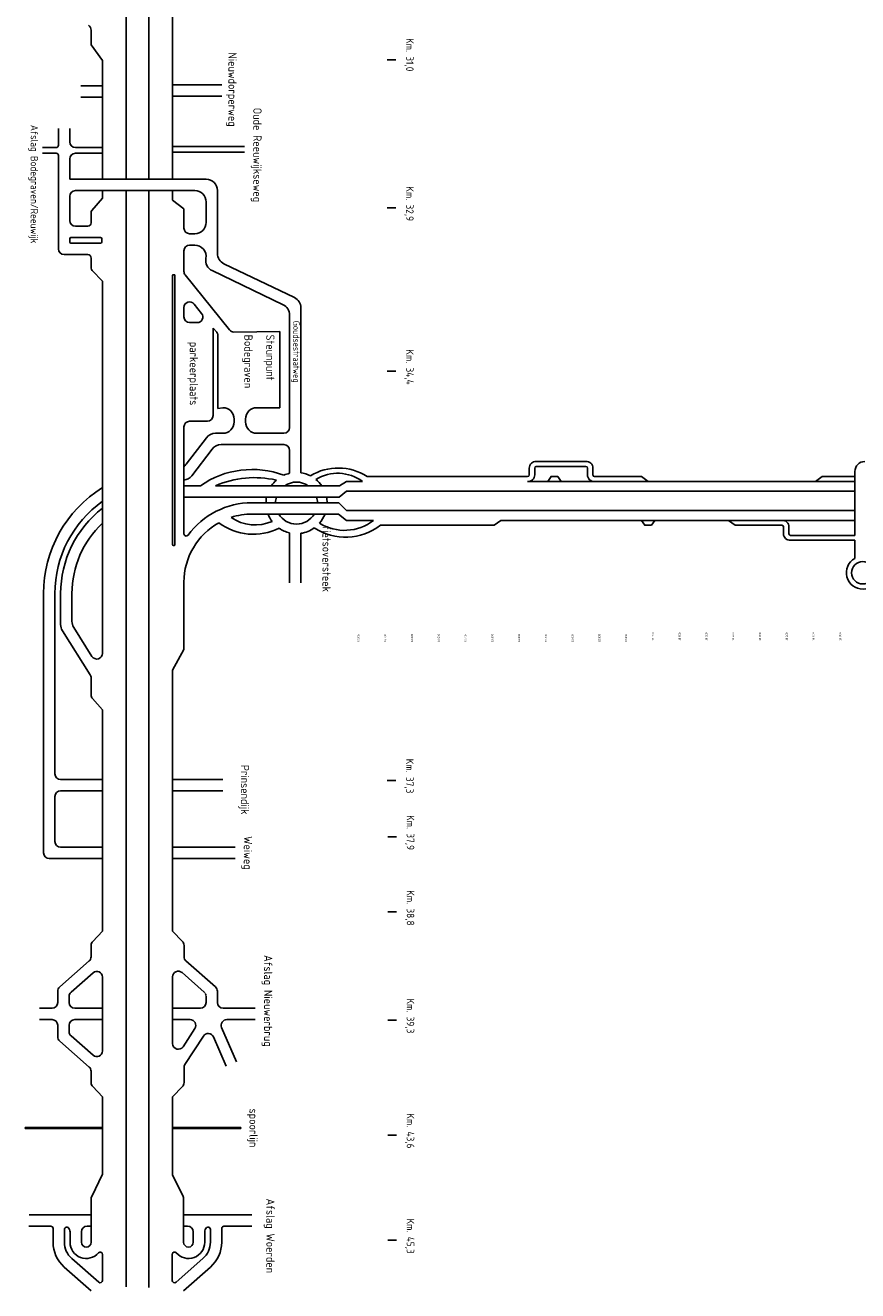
# Model space of a CAD drawing. Header units: metres. Extents: x 3368 to 18268, y -7519 to 4748.
# Tile 2 of 27: x 7164 to 9011, y -7519 to -4711. Entities that reach past the tile are written whole.
import ezdxf

# ---------------------------------------------------------------- set-up
doc = ezdxf.new("R2010")
doc.units = ezdxf.units.M
doc.linetypes.add('HIDDEN2', pattern=[0.1875, 0.125, -0.0625])
for name, color, linetype in [('ANWBwit', 7, 'Continuous'), ('Tekenwerk', 18, 'Continuous'), ('VBL-XX-STROOIBASIS', 7, 'Continuous')]:
    doc.layers.add(name, color=color, linetype=linetype)
doc.styles.add('ISO', font='ISO.SHX')

msp = doc.modelspace()

# ---------------------------------------------------------------- linework, layer by layer
at = {"color": 18}
for p, q in [((7877.274, -5723.105), (7912.708, -5723.105)), ((7922.695, -5712.216), (8279.066, -5712.216)), ((8279.066, -5723.105), (9005.408, -5723.105)), ((8427.554, -5712.216), (8531.496, -5712.216)), ((8546.345, -5723.105), (8531.496, -5712.216)), ((8932.414, -5712.216), (8917.565, -5723.105)), ((9005.408, -5757.126), (9005.408, -5700.884)), ((7877.274, -5744.884), (9005.408, -5744.884)), ((9005.408, -5842.805), (9005.408, -5757.126)), ((7877.274, -5787.915), (9006.658, -5787.915)), ((7877.274, -5809.694), (7937.203, -5809.694)), ((8219.671, -5809.694), (8204.822, -5820.583)), ((8219.671, -5809.694), (9006.658, -5809.694)), ((8739.379, -5820.583), (8724.53, -5809.694)), ((7952.393, -5820.583), (8204.822, -5820.583)), ((8739.379, -5820.583), (8843.321, -5820.583)), ((8843.321, -5820.583), (8832.606, -5820.583)), ((9005.408, -5893.945), (9005.408, -5853.694))]:
    msp.add_line(p, q, dxfattribs=at)
for points in [[(8282.601, -5708.681), (8282.601, -5693.529)], [(8294.755, -5708.681), (8294.755, -5693.529)], [(8298.289, -5679.105), (8333.665, -5679.105)], [(8298.289, -5689.994), (8333.665, -5689.994)], [(8408.331, -5679.105), (8323.613, -5679.105)], [(8408.331, -5689.994), (8323.613, -5689.994)], [(8411.866, -5708.681), (8411.866, -5693.529)], [(8424.02, -5708.681), (8424.02, -5693.529)], [(8353.31, -5723.105), (8345.886, -5712.216), (8331.037, -5712.216), (8323.613, -5723.105)], [(8932.414, -5712.216), (9005.408, -5712.216)], [(8561.193, -5809.694), (8553.769, -5820.583), (8538.92, -5820.583), (8531.496, -5809.694)], [(8846.855, -5824.118), (8846.855, -5839.27)], [(8859.009, -5824.118), (8859.009, -5839.27)], [(8862.544, -5842.805), (9005.408, -5842.805)], [(8862.544, -5853.694), (9005.408, -5853.694)]]:
    msp.add_lwpolyline(points, dxfattribs=at)
for centre, radius, start, end in [((8297.076, -5693.529), 14.475, 85.191041, 180), ((8298.289, -5693.529), 3.535, 90, 180), ((8409.545, -5693.529), 14.475, 0, 94.808959), ((8408.331, -5693.529), 3.535, 0, 90), ((9027.187, -5700.884), 21.779, 90, 180), ((8280.28, -5708.681), 14.475, 265.191041, 0), ((8279.066, -5708.681), 3.535, 270, 360), ((8426.341, -5708.681), 14.475, 180, 274.808959), ((8427.554, -5708.681), 3.535, 180, 270), ((8844.534, -5824.118), 14.475, 0, 94.808959), ((8843.321, -5824.118), 3.535, 0, 90), ((8861.33, -5839.27), 14.475, 180, 274.808959), ((8862.544, -5839.27), 3.535, 180, 270)]:
    msp.add_arc(centre, radius, start, end, dxfattribs=at)
at = {"layer": 'Tekenwerk', "color": 18}
for p, q in [((7861.648, -5732.74, 181985494.589), (7877.274, -5723.105)), ((7860.774, -5757.92, 181985494.589), (7877.274, -5744.884)), ((7860.337, -5770.51, 181985494.589), (7877.274, -5787.915)), ((7859.463, -5795.69, 181985494.589), (7877.274, -5809.694))]:
    msp.add_line(p, q, dxfattribs=at)
msp.add_circle((9022.542, -5925.821), 24.783, dxfattribs=at)
for centre, radius, start, end in [((7667.721, -5897.308), 200.616, 69.448568, 124.9059), ((7858.706, -5811.868), 118.428, 57.294706, 121.422028), ((7672.888, -5933.081), 218.26, 77.159748, 113.378261), ((7766.156, -5771.212), 67.808, 131.31155, 145.432577), ((7766.156, -5771.212), 67.808, 103.304804, 114.39779), ((7766.156, -5771.212), 46.515, 55.8025, 124.1975), ((7766.156, -5771.212), 46.515, 55.8025, 124.1975), ((7766.156, -5771.212), 67.808, 62.976189, 81.88196), ((7857.874, -5797.698), 92.579, 53.680007, 121.654277), ((7766.156, -5771.212), 67.808, 34.567423, 50.497107), ((7766.156, -5771.212), 67.808, 168.695021, 179.40645), ((7766.156, -5771.212), 46.515, 163.395162, 179.134721), ((7766.156, -5771.212), 46.515, 163.395162, 179.134721), ((7766.156, -5771.212), 46.515, 0.865279, 16.604839), ((7766.156, -5771.212), 67.808, 0.59355, 11.304979), ((7674.111, -5727.119), 92.745, 234.962101, 294.018791), ((7766.156, -5771.212), 67.808, 201.160704, 216.801995), ((7766.156, -5771.212), 46.515, 211.75138, 328.24862), ((7766.156, -5771.212), 46.515, 211.75138, 328.24862), ((7766.156, -5771.212), 67.808, 318.720433, 338.839296), ((7872.647, -5726.191), 105.547, 238.254308, 307.707595), ((7670.8, -5712.899), 127.536, 232.98849, 296.487297), ((7766.156, -5771.212), 67.808, 235.429908, 256.695196), ((7766.156, -5771.212), 67.808, 278.11804, 305.544118), ((7874.81, -5717.884), 128.709, 237.457525, 307.068639), ((9022.542, -5925.821), 36.189, 118.25959, 64.580022)]:
    msp.add_arc(centre, radius, start, end, dxfattribs=at)
at = {"layer": 'VBL-XX-STROOIBASIS', "color": 18}
for p, q in [((7438.323, -5052.847, 181985494.589), (7438.323, -3286.253, 181985494.589)), ((7388.44, -3728.361, 181985494.589), (7388.44, -5052.847, 181985494.589)), ((7491.201, -5052.847, 181985494.589), (7491.201, -4001.148, 181985494.589)), ((7310.382, -4754.707, 181985494.589), (7310.382, -4722.05, 181985494.589)), ((7335.562, -4789.733, 181985494.589), (7310.382, -4754.707, 181985494.589)), ((7335.562, -5052.847, 181985494.589), (7335.562, -4789.733, 181985494.589)), ((7335.562, -5052.847, 181985494.589), (7335.562, -4789.733, 181985494.589)), ((7967.697, -4788, 181985494.589), (7986.756, -4788, 181985494.589)), ((7335.562, -4845.578, 181985494.589), (7287.285, -4845.578, 181985494.589)), ((7600.078, -4843.479, 181985494.589), (7491.201, -4843.479, 181985494.589)), ((7335.562, -4870.758, 181985494.589), (7287.285, -4870.758, 181985494.589)), ((7600.078, -4868.659, 181985494.589), (7491.201, -4868.659, 181985494.589)), ((7237.881, -4940.51, 181985494.589), (7237.881, -4977.547, 181985494.589)), ((7263.061, -4940.51, 181985494.589), (7263.061, -4969.993, 181985494.589)), ((7232.845, -4982.583, 181985494.589), (7202.5, -4982.583, 181985494.589)), ((7232.845, -4995.173, 181985494.589), (7202.5, -4995.173, 181985494.589)), ((7275.651, -4982.583, 181985494.589), (7335.562, -4982.583, 181985494.589)), ((7275.651, -4995.173, 181985494.589), (7335.562, -4995.173, 181985494.589)), ((7491.201, -4980.483, 181985494.589), (7650.969, -4980.483, 181985494.589)), ((7491.201, -4993.073, 181985494.589), (7650.969, -4993.073, 181985494.589)), ((7237.881, -5000.209, 181985494.589), (7237.881, -5207.451, 181985494.589)), ((7263.061, -5007.763, 181985494.589), (7263.061, -5052.847, 181985494.589)), ((7565.503, -5052.847, 181985494.589), (7263.061, -5052.847, 181985494.589)), ((7388.44, -5078.027, 181985494.589), (7388.44, -7510.097, 181985494.589)), ((7438.323, -7511.669, 181985494.589), (7438.323, -5078.027, 181985494.589)), ((7967.697, -5116.59, 181985494.589), (7986.756, -5116.59, 181985494.589)), ((7967.697, -5478.257, 181985494.589), (7986.756, -5478.257, 181985494.589)), ((7491.201, -6721.009, 181985494.589), (7491.201, -6141.653, 181985494.589)), ((7491.201, -6721.009, 181985494.589), (7491.201, -6141.653, 181985494.589)), ((7335.562, -6721.23, 181985494.589), (7335.562, -6230.058, 181985494.589)), ((7967.697, -6386.523, 181985494.589), (7986.756, -6386.523, 181985494.589)), ((7968.67, -6511.71, 181985494.589), (7988.169, -6511.71, 181985494.589)), ((7968.67, -6678.299, 181985494.589), (7988.169, -6678.299, 181985494.589)), ((7335.562, -6721.23, 181985494.589), (7313.889, -6743.807, 181985494.589)), ((7491.201, -6721.009, 181985494.589), (7513.086, -6743.807, 181985494.589)), ((7310.382, -6777.666, 181985494.589), (7310.382, -6752.526, 181985494.589)), ((7516.594, -6777.666, 181985494.589), (7516.594, -6752.526, 181985494.589)), ((7306.11, -6787.116, 181985494.589), (7240.618, -6844.76, 181985494.589)), ((7520.865, -6787.116, 181985494.589), (7586.358, -6844.76, 181985494.589)), ((7512.11, -6812.954, 181985494.589), (7561.177, -6856.142, 181985494.589)), ((7335.562, -6986.829, 181985494.589), (7335.562, -6822.592, 181985494.589)), ((7491.201, -6970.38, 181985494.589), (7491.201, -6822.405, 181985494.589)), ((7491.201, -6970.38, 181985494.589), (7491.201, -6822.405, 181985494.589)), ((7236.346, -6854.211, 181985494.589), (7236.346, -6879.419, 181985494.589)), ((7261.526, -6865.593, 181985494.589), (7261.526, -6879.419, 181985494.589)), ((7590.629, -6854.211, 181985494.589), (7590.629, -6879.419, 181985494.589)), ((7223.756, -6892.009, 181985494.589), (7196.107, -6892.009, 181985494.589)), ((7274.116, -6892.009, 181985494.589), (7335.562, -6892.009, 181985494.589)), ((7335.562, -6892.009, 181985494.589), (7274.116, -6892.009, 181985494.589)), ((7552.859, -6892.009, 181985494.589), (7491.201, -6892.009, 181985494.589)), ((7491.201, -6892.009, 181985494.589), (7552.859, -6892.009, 181985494.589)), ((7674.271, -6892.009, 181985494.589), (7603.219, -6892.009, 181985494.589)), ((7223.756, -6917.189, 181985494.589), (7196.107, -6917.189, 181985494.589)), ((7236.346, -6955.209, 181985494.589), (7236.346, -6929.779, 181985494.589)), ((7261.526, -6943.828, 181985494.589), (7261.526, -6929.779, 181985494.589)), ((7274.116, -6917.189, 181985494.589), (7335.562, -6917.189, 181985494.589)), ((7335.562, -6917.189, 181985494.589), (7293.368, -6917.189, 181985494.589)), ((7530.098, -6917.189, 181985494.589), (7491.201, -6917.189, 181985494.589)), ((7611.583, -6917.189, 181985494.589), (7650.159, -6917.189, 181985494.589)), ((7611.583, -6917.189, 181985494.589), (7650.159, -6917.189, 181985494.589)), ((7611.583, -6917.189, 181985494.589), (7655.506, -6917.189, 181985494.589)), ((7628.829, -6917.189, 181985494.589), (7674.271, -6917.189, 181985494.589)), ((7968.67, -6918.289, 181985494.589), (7988.169, -6918.289, 181985494.589)), ((7314.653, -6996.279, 181985494.589), (7265.798, -6953.278, 181985494.589)), ((7514.357, -6977.226, 181985494.589), (7540.664, -6936.625, 181985494.589)), ((7518.619, -7016.924, 181985494.589), (7559.555, -6953.768, 181985494.589)), ((7581.649, -6955.556, 181985494.589), (7610.205, -7020.626, 181985494.589)), ((7600.054, -6934.838, 181985494.589), (7633.262, -7010.507, 181985494.589)), ((7306.11, -7022.304, 181985494.589), (7240.618, -6964.66, 181985494.589)), ((7310.382, -7031.755, 181985494.589), (7310.382, -7056.894, 181985494.589)), ((7516.594, -7023.772, 181985494.589), (7516.594, -7056.894, 181985494.589)), ((7335.562, -7088.19, 181985494.589), (7313.889, -7065.613, 181985494.589)), ((7491.201, -7088.411, 181985494.589), (7513.086, -7065.613, 181985494.589)), ((7335.562, -7088.19, 181985494.589), (7335.562, -7259.98, 181985494.589)), ((7491.201, -7261.552, 181985494.589), (7491.201, -7088.411, 181985494.589)), ((7491.201, -7261.552, 181985494.589), (7491.201, -7088.411, 181985494.589)), ((7164.324, -7156.434, 181985494.589), (7164.324, -7158.952, 181985494.589)), ((7223.723, -7156.434, 181985494.589), (7164.324, -7156.434, 181985494.589)), ((7189.504, -7156.434, 181985494.589), (7189.504, -7158.952, 181985494.589)), ((7214.684, -7156.434, 181985494.589), (7214.684, -7158.952, 181985494.589)), ((7335.562, -7156.434, 181985494.589), (7214.979, -7156.434, 181985494.589)), ((7239.865, -7156.434, 181985494.589), (7239.865, -7158.952, 181985494.589)), ((7265.045, -7156.434, 181985494.589), (7265.045, -7158.952, 181985494.589)), ((7290.225, -7156.434, 181985494.589), (7290.225, -7158.952, 181985494.589)), ((7315.405, -7156.434, 181985494.589), (7315.405, -7158.952, 181985494.589)), ((7642.746, -7156.434, 181985494.589), (7491.201, -7156.434, 181985494.589)), ((7516.845, -7156.434, 181985494.589), (7516.845, -7158.952, 181985494.589)), ((7542.025, -7156.434, 181985494.589), (7542.025, -7158.952, 181985494.589)), ((7567.205, -7156.434, 181985494.589), (7567.205, -7158.952, 181985494.589)), ((7592.386, -7156.434, 181985494.589), (7592.386, -7158.952, 181985494.589)), ((7617.566, -7156.434, 181985494.589), (7617.566, -7158.952, 181985494.589)), ((7642.746, -7156.434, 181985494.589), (7642.746, -7158.952, 181985494.589)), ((7335.562, -7158.952, 181985494.589), (7164.324, -7158.952, 181985494.589)), ((7642.746, -7158.952, 181985494.589), (7491.201, -7158.952, 181985494.589)), ((7968.67, -7173.184, 181985494.589), (7988.169, -7173.184, 181985494.589)), ((7335.562, -7259.98, 181985494.589), (7311.639, -7309.417, 181985494.589)), ((7491.201, -7261.552, 181985494.589), (7514.364, -7309.417, 181985494.589)), ((7310.382, -7411.014, 181985494.589), (7310.382, -7314.901, 181985494.589)), ((7310.382, -7314.901, 181985494.589), (7310.382, -7379.419, 181985494.589)), ((7515.621, -7411.014, 181985494.589), (7515.621, -7314.901, 181985494.589)), ((7310.382, -7350.271, 181985494.589), (7172.627, -7350.271, 181985494.589)), ((7667.136, -7350.271, 181985494.589), (7515.621, -7350.271, 181985494.589)), ((7515.621, -7350.271, 181985494.589), (7653.375, -7350.271, 181985494.589)), ((7220.838, -7375.451, 181985494.589), (7172.058, -7375.451, 181985494.589)), ((7225.874, -7411.014, 181985494.589), (7225.874, -7380.487, 181985494.589)), ((7251.054, -7411.014, 181985494.589), (7251.054, -7382.411, 181985494.589)), ((7310.382, -7375.451, 181985494.589), (7301.414, -7375.451, 181985494.589)), ((7310.382, -7359.721, 181985494.589), (7310.382, -7411.014, 181985494.589)), ((7515.621, -7375.451, 181985494.589), (7524.588, -7375.451, 181985494.589)), ((7574.948, -7411.014, 181985494.589), (7574.948, -7382.411, 181985494.589)), ((7600.128, -7411.014, 181985494.589), (7600.128, -7380.487, 181985494.589)), ((7667.136, -7375.451, 181985494.589), (7605.164, -7375.451, 181985494.589)), ((7263.644, -7411.014, 181985494.589), (7263.644, -7388.041, 181985494.589)), ((7288.824, -7411.014, 181985494.589), (7288.824, -7388.041, 181985494.589)), ((7537.178, -7411.014, 181985494.589), (7537.178, -7388.041, 181985494.589)), ((7562.358, -7411.014, 181985494.589), (7562.358, -7388.041, 181985494.589)), ((7968.67, -7406.602, 181985494.589), (7988.169, -7406.602, 181985494.589)), ((7335.562, -7437.928, 181985494.589), (7335.562, -7495.783, 181985494.589)), ((7490.441, -7437.928, 181985494.589), (7490.441, -7495.783, 181985494.589)), ((7250.89, -7466.358, 181985494.589), (7310.651, -7518.543, 181985494.589)), ((7267.452, -7447.392, 181985494.589), (7327.213, -7499.576, 181985494.589)), ((7558.55, -7447.392, 181985494.589), (7498.789, -7499.576, 181985494.589)), ((7575.112, -7466.358, 181985494.589), (7515.351, -7518.543, 181985494.589))]:
    msp.add_line(p, q, dxfattribs=at)
at = {"layer": 'VBL-XX-STROOIBASIS', "color": 18, "linetype": 'Continuous'}
for p, q in [((7310.382, -4722.05, 181985494.589), (7310.382, -4722.05, 181985494.589)), ((7310.382, -4722.05, 181985494.589), (7310.382, -4722.05, 181985494.589)), ((7565.449, -6865.593, 181985494.589), (7565.449, -6879.419, 181985494.589)), ((7603.219, -6892.009, 181985494.589), (7607.534, -6892.009, 181985494.589))]:
    msp.add_line(p, q, dxfattribs=at)
at = {"layer": 'VBL-XX-STROOIBASIS', "color": 18, "linetype": 'ByBlock'}
for p, q in [((7540.323, -5078.027, 181985494.589), (7275.651, -5078.027, 181985494.589)), ((7540.323, -5078.027, 181985494.589), (7286.983, -5078.027, 181985494.589)), ((7335.562, -5080.127, 181985494.589), (7335.562, -5078.027, 181985494.589)), ((7335.562, -5094.477, 181985494.589), (7335.562, -5078.027, 181985494.589)), ((7491.201, -5099.554, 181985494.589), (7491.201, -5078.027, 181985494.589)), ((7491.201, -5099.554, 181985494.589), (7491.201, -5078.027, 181985494.589)), ((7590.683, -5078.027, 181985494.589), (7590.683, -5217.413, 181985494.589)), ((7263.061, -5090.617, 181985494.589), (7263.061, -5144.501, 181985494.589)), ((7263.061, -5090.617, 181985494.589), (7263.061, -5144.501, 181985494.589)), ((7335.562, -5094.477, 181985494.589), (7312.167, -5122.149, 181985494.589)), ((7335.562, -5082.97, 181985494.589), (7335.562, -5094.477, 181985494.589)), ((7516.381, -5118.507, 181985494.589), (7491.201, -5099.554, 181985494.589)), ((7565.503, -5103.207, 181985494.589), (7565.503, -5148.495, 181985494.589)), ((7310.382, -5149.537, 181985494.589), (7310.382, -5127.026, 181985494.589)), ((7516.381, -5161.085, 181985494.589), (7516.381, -5118.507, 181985494.589)), ((7302.828, -5157.091, 181985494.589), (7275.651, -5157.091, 181985494.589)), ((7263.061, -5184.789, 181985494.589), (7263.061, -5192.343, 181985494.589)), ((7331.534, -5182.271, 181985494.589), (7265.579, -5182.271, 181985494.589)), ((7334.052, -5184.789, 181985494.589), (7334.052, -5192.343, 181985494.589)), ((7540.323, -5173.675, 181985494.589), (7528.971, -5173.675, 181985494.589)), ((7302.828, -5220.041, 181985494.589), (7250.471, -5220.041, 181985494.589)), ((7331.534, -5194.861, 181985494.589), (7265.579, -5194.861, 181985494.589)), ((7516.381, -5211.445, 181985494.589), (7516.381, -5257.152, 181985494.589)), ((7540.323, -5198.855, 181985494.589), (7528.971, -5198.855, 181985494.589)), ((7310.382, -5227.595, 181985494.589), (7310.382, -5250.13, 181985494.589)), ((7604.948, -5240.105, 181985494.589), (7761.466, -5315.389, 181985494.589)), ((7335.562, -5278.934, 181985494.589), (7312.538, -5255.414, 181985494.589)), ((7491.201, -5266.074, 181985494.589), (7491.201, -5863.876, 181985494.589)), ((7491.201, -5863.876, 181985494.589), (7491.201, -5266.074, 181985494.589)), ((7494.978, -5264.815, 181985494.589), (7492.46, -5264.815, 181985494.589)), ((7496.237, -5266.074, 181985494.589), (7496.237, -5863.876, 181985494.589)), ((7617.305, -5387.254, 181985494.589), (7519.155, -5265.035, 181985494.589)), ((7578.988, -5255.559, 181985494.589), (7736.286, -5331.218, 181985494.589)), ((7335.562, -6104.582, 181985494.589), (7335.562, -5278.934, 181985494.589)), ((7335.562, -5278.934, 181985494.589), (7335.562, -5294.503, 181985494.589)), ((7555.425, -5350.414, 181985494.589), (7538.788, -5329.697, 181985494.589)), ((7516.381, -5337.58, 181985494.589), (7516.381, -5358.297, 181985494.589)), ((7750.551, -5603.858, 181985494.589), (7750.551, -5353.91, 181985494.589)), ((7775.731, -5704.084, 181985494.589), (7775.731, -5338.08, 181985494.589)), ((7528.971, -5370.887, 181985494.589), (7545.608, -5370.887, 181985494.589)), ((7581.008, -5383.477, 181985494.589), (7581.008, -5577.045, 181985494.589)), ((7581.008, -5383.477, 181985494.589), (7589.145, -5392.403, 181985494.589)), ((7591.919, -5561.252, 181985494.589), (7591.919, -5400.286, 181985494.589)), ((7729.451, -5390.703, 181985494.589), (7627.276, -5391.96, 181985494.589)), ((7729.451, -5390.703, 181985494.589), (7729.451, -5559.56, 181985494.589)), ((7602.648, -5559.56, 181985494.589), (7591.919, -5561.252, 181985494.589)), ((7627.828, -5591.268, 181985494.589), (7627.828, -5584.74, 181985494.589)), ((7653.008, -5591.268, 181985494.589), (7653.008, -5584.74, 181985494.589)), ((7729.451, -5559.56, 181985494.589), (7678.188, -5559.56, 181985494.589)), ((7516.381, -5602.225, 181985494.589), (7516.381, -5839.348, 181985494.589)), ((7568.417, -5589.635, 181985494.589), (7528.971, -5589.635, 181985494.589)), ((7566.383, -5626.323, 181985494.589), (7521.276, -5685.25, 181985494.589)), ((7602.648, -5616.448, 181985494.589), (7586.378, -5616.448, 181985494.589)), ((7598.813, -5641.628, 181985494.589), (7737.961, -5641.628, 181985494.589)), ((7678.188, -5616.448, 181985494.589), (7737.961, -5616.448, 181985494.589)), ((7578.819, -5651.503, 181985494.589), (7533.712, -5710.43, 181985494.589)), ((7750.551, -5654.218, 181985494.589), (7750.551, -5705.224, 181985494.589)), ((7750.551, -5705.224, 181985494.589), (7750.551, -5654.218, 181985494.589)), ((7516.381, -5732.74, 181985494.589), (7552.986, -5732.74, 181985494.589)), ((7586.282, -5732.74, 181985494.589), (7854.473, -5732.74, 181985494.589)), ((7800.911, -5732.74, 181985494.589), (7810.604, -5732.74, 181985494.589)), ((7823.194, -5732.74, 181985494.589), (7861.648, -5732.74, 181985494.589)), ((7800.911, -5757.92, 181985494.589), (7516.381, -5757.92, 181985494.589)), ((7747.178, -5770.51, 181985494.589), (7667.462, -5770.51, 181985494.589)), ((7725.063, -5770.51, 181985494.589), (7787.957, -5770.51, 181985494.589)), ((7781.407, -5770.51, 181985494.589), (7823.194, -5770.51, 181985494.589)), ((7823.194, -5757.92, 181985494.589), (7800.911, -5757.92, 181985494.589)), ((7860.774, -5757.92, 181985494.589), (7823.194, -5757.92, 181985494.589)), ((7823.194, -5770.51, 181985494.589), (7860.337, -5770.51, 181985494.589)), ((7516.381, -5795.076, 181985494.589), (7516.381, -5839.348, 181985494.589)), ((7832.394, -5795.69, 181985494.589), (7667.462, -5795.69, 181985494.589)), ((7788.321, -5795.69, 181985494.589), (7810.604, -5795.69, 181985494.589)), ((7823.194, -5795.69, 181985494.589), (7859.463, -5795.69, 181985494.589)), ((7750.551, -5948.096, 181985494.589), (7750.551, -5837.2, 181985494.589)), ((7775.731, -5948.096, 181985494.589), (7775.731, -5838.341, 181985494.589)), ((7494.978, -5865.135, 181985494.589), (7492.46, -5865.135, 181985494.589)), ((7516.381, -5946.77, 181985494.589), (7516.381, -6095.962, 181985494.589)), ((7204.96, -6547.237, 181985494.589), (7204.96, -5971.95, 181985494.589)), ((7230.14, -6371.849, 181985494.589), (7230.14, -5971.95, 181985494.589)), ((7242.73, -6040.865, 181985494.589), (7242.73, -5971.95, 181985494.589)), ((7267.91, -6033.589, 181985494.589), (7267.91, -5971.95, 181985494.589)), ((7246.611, -6054.295, 181985494.589), (7308.441, -6152.352, 181985494.589)), ((7271.791, -6047.02, 181985494.589), (7312.322, -6111.298, 181985494.589)), ((7516.381, -6095.962, 181985494.589), (7491.201, -6141.653, 181985494.589)), ((7310.382, -6196.559, 181985494.589), (7310.382, -6159.067, 181985494.589)), ((7335.562, -6230.058, 181985494.589), (7313.498, -6204.851, 181985494.589)), ((7335.562, -6384.439, 181985494.589), (7242.73, -6384.439, 181985494.589)), ((7491.201, -6384.439, 181985494.589), (7602.552, -6384.439, 181985494.589)), ((7230.14, -6422.209, 181985494.589), (7230.14, -6522.057, 181985494.589)), ((7335.562, -6409.619, 181985494.589), (7242.73, -6409.619, 181985494.589)), ((7491.201, -6409.619, 181985494.589), (7602.552, -6409.619, 181985494.589)), ((7491.201, -6409.619, 181985494.589), (7602.552, -6409.619, 181985494.589)), ((7335.562, -6534.647, 181985494.589), (7242.73, -6534.647, 181985494.589)), ((7629.882, -6534.647, 181985494.589), (7492.254, -6534.647, 181985494.589)), ((7335.562, -6559.827, 181985494.589), (7217.55, -6559.827, 181985494.589)), ((7629.882, -6559.827, 181985494.589), (7492.254, -6559.827, 181985494.589)), ((7314.653, -6813.141, 181985494.589), (7265.798, -6856.142, 181985494.589))]:
    msp.add_line(p, q, dxfattribs=at)
at = {"layer": 'VBL-XX-STROOIBASIS', "color": 18}
for centre, radius, start, end in [((7297.792, -4722.05, 181985494.589), 12.59, 0, 58.648257), ((7232.845, -4977.547, 181985494.589), 5.036, 270, 0), ((7232.845, -5000.209, 181985494.589), 5.036, 0, 90), ((7275.651, -4969.993, 181985494.589), 12.59, 180, 270), ((7275.651, -5007.763, 181985494.589), 12.59, 90, 180), ((7565.503, -5078.027, 181985494.589), 25.18, 0, 90), ((7322.972, -6752.526, 181985494.589), 12.59, 136.171241, 180), ((7504.003, -6752.526, 181985494.589), 12.59, 0, 43.828759), ((7297.792, -6777.666, 181985494.589), 12.59, 311.353096, 0), ((7529.184, -6777.666, 181985494.589), 12.59, 180, 228.646904), ((7322.972, -6822.592, 181985494.589), 12.59, 0, 131.353096), ((7503.791, -6822.405, 181985494.589), 12.59, 48.646904, 180), ((7248.936, -6854.211, 181985494.589), 12.59, 131.353096, 180), ((7578.039, -6854.211, 181985494.589), 12.59, 0, 48.646904), ((7274.116, -6865.593, 181985494.589), 12.59, 131.353096, 180), ((7223.756, -6879.419, 181985494.589), 12.59, 270, 0), ((7274.116, -6879.419, 181985494.589), 12.59, 180, 270), ((7223.756, -6929.779, 181985494.589), 12.59, 0, 90), ((7274.116, -6929.779, 181985494.589), 12.59, 90, 180), ((7530.098, -6929.779, 181985494.589), 12.59, 327.059804, 90), ((7248.936, -6955.209, 181985494.589), 12.59, 180, 228.646904), ((7274.116, -6943.828, 181985494.589), 12.59, 180, 228.646904), ((7322.972, -6986.829, 181985494.589), 12.59, 228.646904, 0), ((7503.791, -6970.38, 181985494.589), 12.59, 180, 327.059804), ((7529.184, -7023.772, 181985494.589), 12.59, 147.049749, 180), ((7297.792, -7031.755, 181985494.589), 12.59, 0, 48.646904), ((7322.972, -7056.894, 181985494.589), 12.59, 180, 223.828759), ((7504.003, -7056.894, 181985494.589), 12.59, 316.171241, 0), ((7322.972, -7314.901, 181985494.589), 12.59, 154.177547, 180), ((7503.031, -7314.901, 181985494.589), 12.59, 0, 25.822453), ((7220.838, -7380.487, 181985494.589), 5.036, 0, 90), ((7256.09, -7382.411, 181985494.589), 5.036, 48.189683, 180), ((7251.054, -7388.041, 181985494.589), 12.59, 0, 48.189683), ((7301.414, -7388.041, 181985494.589), 12.59, 90, 180), ((7524.588, -7388.041, 181985494.589), 12.59, 0, 90), ((7574.948, -7388.041, 181985494.589), 12.59, 131.810317, 180), ((7569.912, -7382.411, 181985494.589), 5.036, 0, 131.810317), ((7605.164, -7380.487, 181985494.589), 5.036, 90, 180), ((7299.603, -7411.014, 181985494.589), 73.729, 180, 228.529535), ((7299.603, -7411.014, 181985494.589), 73.729, 180, 228.529535), ((7299.603, -7411.014, 181985494.589), 73.729, 180, 228.529535), ((7299.603, -7411.014, 181985494.589), 48.549, 180, 228.529535), ((7299.603, -7411.014, 181985494.589), 35.959, 180, 318.965039), ((7299.603, -7411.014, 181985494.589), 10.779, 180, 0), ((7526.399, -7411.014, 181985494.589), 35.959, 221.034961, 0), ((7526.399, -7411.014, 181985494.589), 48.549, 311.470465, 0), ((7526.399, -7411.014, 181985494.589), 73.729, 311.470465, 0), ((7330.526, -7437.928, 181985494.589), 5.036, 0, 138.965039), ((7495.477, -7437.928, 181985494.589), 5.036, 41.034961, 180), ((7330.526, -7495.783, 181985494.589), 5.036, 228.871821, 0), ((7495.477, -7495.783, 181985494.589), 5.036, 180, 311.128179)]:
    msp.add_arc(centre, radius, start, end, dxfattribs=at)
at = {"layer": 'VBL-XX-STROOIBASIS', "color": 18, "linetype": 'ByBlock'}
for centre, radius, start, end in [((7275.651, -5090.617, 181985494.589), 12.59, 90, 180), ((7540.323, -5103.207, 181985494.589), 25.18, 0, 90), ((7317.936, -5127.026, 181985494.589), 7.554, 139.787995, 180), ((7275.651, -5144.501, 181985494.589), 12.59, 180, 270), ((7302.828, -5149.537, 181985494.589), 7.554, 270, 0), ((7528.971, -5161.085, 181985494.589), 12.59, 180, 270), ((7540.323, -5148.495, 181985494.589), 25.18, 270, 0), ((7265.579, -5184.789, 181985494.589), 2.518, 90, 180), ((7265.579, -5192.343, 181985494.589), 2.518, 180, 270), ((7331.534, -5184.789, 181985494.589), 2.518, 0, 90), ((7331.534, -5192.343, 181985494.589), 2.518, 270, 0), ((7250.471, -5207.451, 181985494.589), 12.59, 180, 270), ((7302.828, -5227.595, 181985494.589), 7.554, 0, 90), ((7528.971, -5211.445, 181985494.589), 12.59, 90, 180), ((7540.323, -5224.035, 181985494.589), 25.18, 349.899103, 90), ((7615.863, -5217.413, 181985494.589), 25.18, 180, 244.312723), ((7589.902, -5232.868, 181985494.589), 25.18, 169.899103, 244.312723), ((7317.936, -5250.13, 181985494.589), 7.554, 180, 224.389484), ((7492.46, -5266.074, 181985494.589), 1.259, 90, 180), ((7494.978, -5266.074, 181985494.589), 1.259, 0, 90), ((7528.971, -5257.152, 181985494.589), 12.59, 180, 218.76682), ((7528.971, -5337.58, 181985494.589), 12.59, 38.76682, 180), ((7725.371, -5353.91, 181985494.589), 25.18, 0, 64.312723), ((7750.551, -5338.08, 181985494.589), 25.18, 0, 64.312723), ((7528.971, -5358.297, 181985494.589), 12.59, 180, 270), ((7545.608, -5358.297, 181985494.589), 12.59, 270, 38.76682), ((7627.122, -5379.371, 181985494.589), 12.59, 218.76682, 270.704965), ((7579.329, -5400.286, 181985494.589), 12.59, 0, 38.76682), ((7568.417, -5577.045, 181985494.589), 12.59, 270, 0), ((7602.648, -5584.74, 181985494.589), 25.18, 0, 90), ((7678.188, -5584.74, 181985494.589), 25.18, 90, 180), ((7528.971, -5602.225, 181985494.589), 12.59, 90, 180), ((7602.648, -5591.268, 181985494.589), 25.18, 270, 0), ((7678.188, -5591.268, 181985494.589), 25.18, 180, 270), ((7737.961, -5603.858, 181985494.589), 12.59, 270, 0), ((7586.378, -5641.628, 181985494.589), 25.18, 90, 142.566749), ((7598.813, -5666.808, 181985494.589), 25.18, 90, 142.566749), ((7737.961, -5654.218, 181985494.589), 12.59, 0, 90), ((7501.282, -5669.944, 181985494.589), 25.18, 306.846517, 322.566749), ((7513.717, -5695.124, 181985494.589), 25.18, 276.073471, 322.566749), ((7481.941, -5971.95, 181985494.589), 276.981, 121.902924, 180), ((7481.941, -5971.95, 181985494.589), 251.801, 125.544133, 180), ((7481.941, -5971.95, 181985494.589), 239.211, 127.728907, 180), ((7667.462, -5946.77, 181985494.589), 176.26, 90, 143.663944), ((7667.462, -5946.77, 181985494.589), 151.08, 90, 107.964455), ((7481.941, -5971.95, 181985494.589), 214.031, 133.150532, 180), ((7667.462, -5946.77, 181985494.589), 151.08, 119.08243, 180), ((7492.46, -5863.876, 181985494.589), 1.259, 180, 270), ((7494.978, -5863.876, 181985494.589), 1.259, 270, 0), ((7521.417, -5839.348, 181985494.589), 5.036, 180, 323.663944), ((7293.09, -6033.589, 181985494.589), 25.18, 180, 212.233689), ((7267.91, -6040.865, 181985494.589), 25.18, 180, 212.233689), ((7322.972, -6104.582, 181985494.589), 12.59, 212.233689, 0), ((7297.718, -6159.006, 181985494.589), 12.59, 0, 32.233689), ((7322.972, -6196.559, 181985494.589), 12.59, 180, 221.194811), ((7242.73, -6371.849, 181985494.589), 12.59, 180, 270), ((7242.73, -6422.209, 181985494.589), 12.59, 90, 180), ((7242.73, -6522.057, 181985494.589), 12.59, 180, 270), ((7217.55, -6547.237, 181985494.589), 12.59, 180, 270)]:
    msp.add_arc(centre, radius, start, end, dxfattribs=at)
at = {"layer": 'VBL-XX-STROOIBASIS', "color": 18, "linetype": 'HIDDEN2'}
msp.add_arc((7552.859, -6865.593, 181985494.589), 12.59, 0, 48.646904, dxfattribs=at)
at = {"layer": 'VBL-XX-STROOIBASIS', "color": 18, "linetype": 'Continuous'}
for centre, radius, start, end in [((7552.859, -6879.419, 181985494.589), 12.59, 270, 0), ((7603.219, -6879.419, 181985494.589), 12.59, 180, 270), ((7611.583, -6929.779, 181985494.589), 12.59, 90, 203.694507), ((7570.12, -6960.616, 181985494.589), 12.59, 23.694507, 147.049749), ((7526.399, -7411.014, 181985494.589), 10.779, 180, 0)]:
    msp.add_arc(centre, radius, start, end, dxfattribs=at)
at = {"layer": 'VBL-XX-STROOIBASIS', "color": 18}
for points in [[(7214.684, -7156.434, 181985494.589), (7214.684, -7158.952, 181985494.589), (7189.504, -7156.434, 181985494.589), (7189.504, -7158.952, 181985494.589)], [(7265.443, -7156.434, 181985494.589), (7265.443, -7158.952, 181985494.589), (7240.263, -7156.434, 181985494.589), (7240.263, -7158.952, 181985494.589)], [(7315.475, -7156.434, 181985494.589), (7315.475, -7158.952, 181985494.589), (7290.295, -7156.434, 181985494.589), (7290.295, -7158.952, 181985494.589)], [(7516.849, -7156.434, 181985494.589), (7516.849, -7158.952, 181985494.589), (7491.669, -7156.434, 181985494.589), (7491.669, -7158.952, 181985494.589)], [(7567.297, -7156.434, 181985494.589), (7567.297, -7158.952, 181985494.589), (7542.116, -7156.434, 181985494.589), (7542.116, -7158.952, 181985494.589)], [(7617.568, -7156.434, 181985494.589), (7617.568, -7158.952, 181985494.589), (7592.388, -7156.434, 181985494.589), (7592.388, -7158.952, 181985494.589)]]:
    msp.add_solid(points, dxfattribs=at)

# ---------------------------------------------------------------- texts
at = {"layer": 'ANWBwit', "color": 18, "char_height": 4.17656, "width": 65.1844, "attachment_point": 5, "rotation": 90}
for s, insert in [('{\\fSwis721 Blk BT|b0|i0|c0|p34;19.800}', (7903.635, -6070.559)), ('{\\fSwis721 Blk BT|b0|i0|c0|p34;19.700}', (7963.03, -6070.559)), ('{\\fSwis721 Blk BT|b0|i0|c0|p34;19.600}', (8022.425, -6070.559)), ('{\\fSwis721 Blk BT|b0|i0|c0|p34;19.500}', (8081.82, -6070.559)), ('{\\fSwis721 Blk BT|b0|i0|c0|p34;19.400}', (8141.215, -6070.559)), ('{\\fSwis721 Blk BT|b0|i0|c0|p34;19.300}', (8200.611, -6070.559)), ('{\\fSwis721 Blk BT|b0|i0|c0|p34;19.200}', (8260.006, -6070.559)), ('{\\fSwis721 Blk BT|b0|i0|c0|p34;19.100}', (8319.401, -6070.559)), ('{\\fSwis721 Blk BT|b0|i0|c0|p34;19.000}', (8378.796, -6070.559)), ('{\\fSwis721 Blk BT|b0|i0|c0|p34;18.900}', (8438.191, -6070.559)), ('{\\fSwis721 Blk BT|b0|i0|c0|p34;18.800}', (8497.587, -6070.559)), ('{\\fSwis721 Blk BT|b0|i0|c0|p34;18.700}', (8556.982, -6067.493)), ('{\\fSwis721 Blk BT|b0|i0|c0|p34;18.600}', (8616.377, -6067.493)), ('{\\fSwis721 Blk BT|b0|i0|c0|p34;18.500}', (8675.772, -6067.493)), ('{\\fSwis721 Blk BT|b0|i0|c0|p34;18.400}', (8735.167, -6067.493)), ('{\\fSwis721 Blk BT|b0|i0|c0|p34;18.300}', (8794.563, -6067.493)), ('{\\fSwis721 Blk BT|b0|i0|c0|p34;18.200}', (8853.958, -6067.493)), ('{\\fSwis721 Blk BT|b0|i0|c0|p34;18.100}', (8913.353, -6067.493)), ('{\\fSwis721 Blk BT|b0|i0|c0|p34;18.000}', (8972.748, -6067.493))]:
    msp.add_mtext(s, dxfattribs=dict(at, insert=insert))
at = {"layer": 'VBL-XX-STROOIBASIS', "color": 18, "style": 'ISO'}
for s, height, p in [('Km. 31,0', 16.6133, (8009.364, -4739.96, 181985494.589)), ('Nieuwdorperweg', 18.35789, (7615.02, -4771.346, 181985494.589)), ('Oude Reeuwijkseweg', 18.35789, (7670.305, -4894.331, 181985494.589)), ('Afslag Bodegraven/Reeuwijk', 16.36704, (7176.267, -4932.35, 181985494.589)), ('Km. 32,9', 16.6133, (8009.364, -5068.55, 181985494.589)), ('Weiweg', 18.3579, (7649.197, -6510.239, 181985494.589)), ('Km. 38,8', 16.6133, (8010.777, -6630.259, 181985494.589)), ('Afslag Nieuwerbrug', 18.35789, (7694.156, -6773.942, 181985494.589)), ('Km. 39,3', 16.6133, (8010.777, -6870.249, 181985494.589)), ('spoorlijn', 18.3579, (7661.604, -7114.546, 181985494.589)), ('Km. 43,6', 16.6133, (8010.777, -7125.144, 181985494.589)), ('Afslag Woerden', 18.35789, (7699.161, -7314.123, 181985494.589)), ('Km. 45,3', 16.6133, (8010.777, -7358.562, 181985494.589))]:
    msp.add_text(s, height=height, rotation=270, dxfattribs=at).set_placement(p)
at = {"layer": 'VBL-XX-STROOIBASIS', "color": 18, "linetype": 'ByBlock', "style": 'ISO'}
for s, height, p in [('Goudsestraatweg', 14.12145, (7758.732, -5366.859, 181985494.589)), (' parkeerplaats ', 18.35789, (7529.298, -5402.856, 181985494.589)), ('Bodegraven', 18.3579, (7650.375, -5397.528, 181985494.589)), ('Steunpunt ', 18.3579, (7698.925, -5397.528, 181985494.589)), ('Km. 34,4', 16.6133, (8009.364, -5430.217, 181985494.589)), ('fietsoversteek', 18.35789, (7823.682, -5820.581, 181985494.589)), ('Km. 37,3', 16.6133, (8009.364, -6338.483, 181985494.589)), ('Prinsendijk', 18.35789, (7642.656, -6351.96, 181985494.589)), ('Km. 37,9', 16.6133, (8010.777, -6463.67, 181985494.589))]:
    msp.add_text(s, height=height, rotation=270, dxfattribs=at).set_placement(p)

doc.saveas('drawing.dxf')
